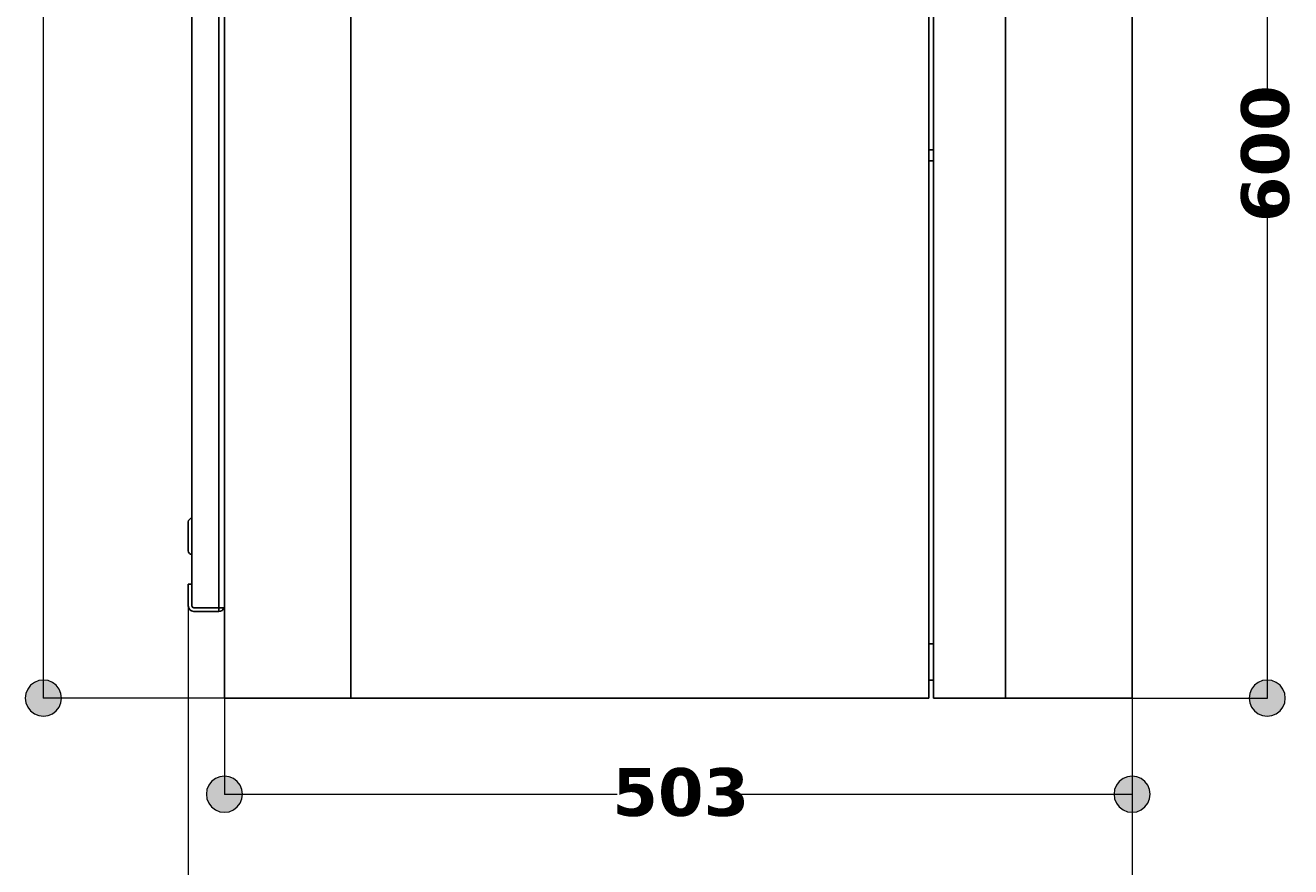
# Model space of a CAD drawing. Header units: millimetres. Extents: x 10 to 196, y -4 to 297.
# Tile 8 of 12: x 110 to 159, y 97 to 130. Entities that reach past the tile are written whole.
import ezdxf

# ---------------------------------------------------------------- set-up
doc = ezdxf.new("R2010")
doc.units = ezdxf.units.MM
doc.header["$MEASUREMENT"] = 0
doc.layers.get('0').update_dxf_attribs({"lineweight": 0})
doc.layers.add('Quote', color=7, linetype='Continuous', lineweight=0)

# ---------------------------------------------------------------- blocks, each defined once
blk = doc.blocks.new('Block_1')
h = blk.add_hatch(color=7)
h.dxf.hatch_style = 2
h.paths.add_polyline_path([(116.637, 99.693), (116.661, 99.51), (116.732, 99.339), (116.846, 99.192), (116.992, 99.079), (117.164, 99.008), (117.347, 98.984), (117.53, 99.008), (117.701, 99.079), (117.847, 99.192), (117.961, 99.339), (118.032, 99.51), (118.056, 99.693), (118.032, 99.876), (117.961, 100.048), (117.847, 100.194), (117.701, 100.307), (117.53, 100.378), (117.347, 100.403), (117.164, 100.378), (116.992, 100.307), (116.846, 100.194), (116.732, 100.048), (116.661, 99.876), (116.637, 99.693)])
h = blk.add_hatch(color=7)
h.dxf.hatch_style = 2
h.paths.add_polyline_path([(153.698, 99.693), (153.674, 99.876), (153.603, 100.048), (153.49, 100.194), (153.344, 100.307), (153.172, 100.378), (152.989, 100.403), (152.806, 100.378), (152.634, 100.307), (152.488, 100.194), (152.375, 100.048), (152.304, 99.876), (152.28, 99.693), (152.304, 99.51), (152.375, 99.339), (152.488, 99.192), (152.634, 99.079), (152.806, 99.008), (152.989, 98.984), (153.172, 99.008), (153.344, 99.079), (153.49, 99.192), (153.603, 99.339), (153.674, 99.51), (153.698, 99.693)])
at = {"color": 7, "lineweight": 9}
for p, q in [((117.347, 103.465), (117.347, 99.68)), ((152.989, 103.465), (152.989, 99.68)), ((117.347, 99.693), (132.769, 99.693)), ((137.595, 99.693), (152.989, 99.693))]:
    blk.add_line(p, q, dxfattribs=at)
for points in [[(116.637, 99.693), (116.661, 99.51), (116.732, 99.339), (116.846, 99.192), (116.992, 99.079), (117.164, 99.008), (117.347, 98.984), (117.53, 99.008), (117.701, 99.079), (117.847, 99.192), (117.961, 99.339), (118.032, 99.51), (118.056, 99.693), (118.032, 99.876), (117.961, 100.048), (117.847, 100.194), (117.701, 100.307), (117.53, 100.378), (117.347, 100.403), (117.164, 100.378), (116.992, 100.307), (116.846, 100.194), (116.732, 100.048), (116.661, 99.876), (116.637, 99.693)], [(153.698, 99.693), (153.674, 99.876), (153.603, 100.048), (153.49, 100.194), (153.344, 100.307), (153.172, 100.378), (152.989, 100.403), (152.806, 100.378), (152.634, 100.307), (152.488, 100.194), (152.375, 100.048), (152.304, 99.876), (152.28, 99.693), (152.304, 99.51), (152.375, 99.339), (152.488, 99.192), (152.634, 99.079), (152.806, 99.008), (152.989, 98.984), (153.172, 99.008), (153.344, 99.079), (153.49, 99.192), (153.603, 99.339), (153.674, 99.51), (153.698, 99.693)]]:
    blk.add_lwpolyline(points)
at = {"insert": (132.579, 98.807), "char_height": 0.2, "attachment_point": 7}
blk.add_mtext('\\C7;\\FVerdana Bold|b1|i0|c1;\\H1.877896;\\W1.000000;503', dxfattribs=at)
blk = doc.blocks.new('Block_2')
h = blk.add_hatch(color=7)
h.dxf.hatch_style = 2
h.paths.add_polyline_path([(115.219, 94.832), (115.243, 94.649), (115.314, 94.477), (115.427, 94.331), (115.573, 94.218), (115.745, 94.147), (115.928, 94.123), (116.111, 94.147), (116.283, 94.218), (116.429, 94.331), (116.542, 94.477), (116.613, 94.649), (116.637, 94.832), (116.613, 95.015), (116.542, 95.187), (116.429, 95.333), (116.283, 95.446), (116.111, 95.517), (115.928, 95.541), (115.745, 95.517), (115.573, 95.446), (115.427, 95.333), (115.314, 95.187), (115.243, 95.015), (115.219, 94.832)])
h = blk.add_hatch(color=7)
h.dxf.hatch_style = 2
h.paths.add_polyline_path([(153.698, 94.832), (153.674, 95.015), (153.603, 95.187), (153.49, 95.333), (153.344, 95.446), (153.172, 95.517), (152.989, 95.541), (152.806, 95.517), (152.634, 95.446), (152.488, 95.333), (152.375, 95.187), (152.304, 95.015), (152.28, 94.832), (152.304, 94.649), (152.375, 94.477), (152.488, 94.331), (152.634, 94.218), (152.806, 94.147), (152.989, 94.123), (153.172, 94.147), (153.344, 94.218), (153.49, 94.331), (153.603, 94.477), (153.674, 94.649), (153.698, 94.832)])
at = {"color": 7, "lineweight": 9}
for p, q in [((115.928, 107.082), (115.928, 94.819)), ((152.989, 103.465), (152.989, 94.819)), ((115.928, 94.832), (132.059, 94.832)), ((136.886, 94.832), (152.989, 94.832))]:
    blk.add_line(p, q, dxfattribs=at)
for points in [[(115.219, 94.832), (115.243, 94.649), (115.314, 94.477), (115.427, 94.331), (115.573, 94.218), (115.745, 94.147), (115.928, 94.123), (116.111, 94.147), (116.283, 94.218), (116.429, 94.331), (116.542, 94.477), (116.613, 94.649), (116.637, 94.832), (116.613, 95.015), (116.542, 95.187), (116.429, 95.333), (116.283, 95.446), (116.111, 95.517), (115.928, 95.541), (115.745, 95.517), (115.573, 95.446), (115.427, 95.333), (115.314, 95.187), (115.243, 95.015), (115.219, 94.832)], [(153.698, 94.832), (153.674, 95.015), (153.603, 95.187), (153.49, 95.333), (153.344, 95.446), (153.172, 95.517), (152.989, 95.541), (152.806, 95.517), (152.634, 95.446), (152.488, 95.333), (152.375, 95.187), (152.304, 95.015), (152.28, 94.832), (152.304, 94.649), (152.375, 94.477), (152.488, 94.331), (152.634, 94.218), (152.806, 94.147), (152.989, 94.123), (153.172, 94.147), (153.344, 94.218), (153.49, 94.331), (153.603, 94.477), (153.674, 94.649), (153.698, 94.832)]]:
    blk.add_lwpolyline(points)
at = {"insert": (131.87, 93.946), "char_height": 0.2, "attachment_point": 7}
blk.add_mtext('\\C7;\\FVerdana Bold|b1|i0|c1;\\H1.877896;\\W1.000000;523', dxfattribs=at)
blk = doc.blocks.new('Block_3')
h = blk.add_hatch(color=7)
h.dxf.hatch_style = 2
h.paths.add_polyline_path([(110.238, 102.76), (110.421, 102.784), (110.592, 102.855), (110.738, 102.968), (110.852, 103.115), (110.923, 103.286), (110.947, 103.469), (110.923, 103.652), (110.852, 103.824), (110.738, 103.97), (110.592, 104.083), (110.421, 104.154), (110.238, 104.178), (110.055, 104.154), (109.883, 104.083), (109.737, 103.97), (109.623, 103.824), (109.552, 103.652), (109.528, 103.469), (109.552, 103.286), (109.623, 103.115), (109.737, 102.968), (109.883, 102.855), (110.055, 102.784), (110.238, 102.76)])
at = {"color": 7, "lineweight": 9}
for p, q in [((110.238, 103.469), (110.238, 164.168)), ((117.342, 103.469), (110.225, 103.469))]:
    blk.add_line(p, q, dxfattribs=at)
blk.add_lwpolyline([(110.238, 102.76), (110.421, 102.784), (110.592, 102.855), (110.738, 102.968), (110.852, 103.115), (110.923, 103.286), (110.947, 103.469), (110.923, 103.652), (110.852, 103.824), (110.738, 103.97), (110.592, 104.083), (110.421, 104.154), (110.238, 104.178), (110.055, 104.154), (109.883, 104.083), (109.737, 103.97), (109.623, 103.824), (109.552, 103.652), (109.528, 103.469), (109.552, 103.286), (109.623, 103.115), (109.737, 102.968), (109.883, 102.855), (110.055, 102.784), (110.238, 102.76)])
blk = doc.blocks.new('Block_5')
at = {"layer": 'Quote'}
h = blk.add_hatch(color=7, dxfattribs=at)
h.dxf.hatch_style = 2
h.paths.add_polyline_path([(158.298, 102.76), (158.481, 102.784), (158.652, 102.855), (158.799, 102.968), (158.912, 103.115), (158.983, 103.286), (159.007, 103.469), (158.983, 103.652), (158.912, 103.824), (158.799, 103.97), (158.652, 104.083), (158.481, 104.154), (158.298, 104.178), (158.115, 104.154), (157.943, 104.083), (157.797, 103.97), (157.684, 103.824), (157.613, 103.652), (157.588, 103.469), (157.613, 103.286), (157.684, 103.115), (157.797, 102.968), (157.943, 102.855), (158.115, 102.784), (158.298, 102.76)])
at = {"layer": 'Quote', "color": 7, "lineweight": 9}
for p, q in [((158.298, 146.027), (158.298, 127.204)), ((158.298, 122.311), (158.298, 103.469)), ((152.994, 103.469), (158.311, 103.469))]:
    blk.add_line(p, q, dxfattribs=at)
at = {"layer": 'Quote'}
blk.add_lwpolyline([(158.298, 102.76), (158.481, 102.784), (158.652, 102.855), (158.799, 102.968), (158.912, 103.115), (158.983, 103.286), (159.007, 103.469), (158.983, 103.652), (158.912, 103.824), (158.799, 103.97), (158.652, 104.083), (158.481, 104.154), (158.298, 104.178), (158.115, 104.154), (157.943, 104.083), (157.797, 103.97), (157.684, 103.824), (157.613, 103.652), (157.588, 103.469), (157.613, 103.286), (157.684, 103.115), (157.797, 102.968), (157.943, 102.855), (158.115, 102.784), (158.298, 102.76)], dxfattribs=at)
at = {"layer": 'Quote', "insert": (159.184, 122.159), "char_height": 0.2, "attachment_point": 7, "rotation": 90}
blk.add_mtext('\\C7;\\FVerdana Bold|b1|i0|c1;\\H1.877896;\\W1.000000;600', dxfattribs=at)

msp = doc.modelspace()

# ---------------------------------------------------------------- linework, layer by layer
at = {"color": 7, "lineweight": 25}
for p, q in [((117.347, 103.469), (117.347, 231.143)), ((145.009, 231.143), (145.009, 103.469)), ((117.134, 107.016), (117.134, 227.597)), ((116.07, 107.087), (116.07, 227.526)), ((145.187, 146.027), (145.187, 103.469)), ((152.989, 146.027), (152.989, 103.469)), ((145.009, 124.996), (145.187, 124.996)), ((145.009, 124.571), (145.187, 124.571)), ((115.928, 110.351), (115.928, 110.385)), ((115.928, 109.25), (115.928, 110.351)), ((116.07, 107.938), (115.928, 107.938)), ((115.928, 107.938), (115.928, 107.087)), ((116.07, 107.087), (116.07, 107.938)), ((117.134, 107.016), (116.141, 107.016)), ((116.141, 106.874), (117.134, 106.874)), ((117.347, 107.016), (117.134, 107.016)), ((117.134, 107.016), (117.134, 106.874)), ((145.009, 105.597), (145.187, 105.597)), ((145.009, 104.178), (145.187, 104.178)), ((122.312, 103.469), (117.347, 103.469)), ((122.312, 103.469), (145.009, 103.469)), ((145.187, 103.469), (148.024, 103.469)), ((152.989, 103.469), (148.024, 103.469))]:
    msp.add_line(p, q, dxfattribs=at)
at = {"color": 251, "lineweight": 25}
for p, q in [((122.312, 231.143), (122.312, 103.469)), ((148.024, 103.469), (148.024, 146.027))]:
    msp.add_line(p, q, dxfattribs=at)
at = {"color": 7, "lineweight": 25}
for points in [[(116.07, 110.527), (115.992, 110.527), (115.928, 110.463), (115.928, 110.385)], [(115.928, 109.25), (115.928, 109.172), (115.992, 109.108), (116.07, 109.108)], [(115.928, 107.087), (115.928, 106.969), (116.023, 106.874), (116.141, 106.874)], [(116.07, 107.087), (116.07, 107.047), (116.102, 107.016), (116.141, 107.016)], [(117.134, 106.874), (117.224, 106.874), (117.304, 106.931), (117.335, 107.016)]]:
    msp.add_open_spline(points, degree=3, dxfattribs=at)

# ---------------------------------------------------------------- block references
for name in ['Block_3', 'Block_2', 'Block_1']:
    msp.add_blockref(name, (0, 0))
at = {"layer": 'Quote'}
msp.add_blockref('Block_5', (0, 0), dxfattribs=at)

doc.saveas('drawing.dxf')
